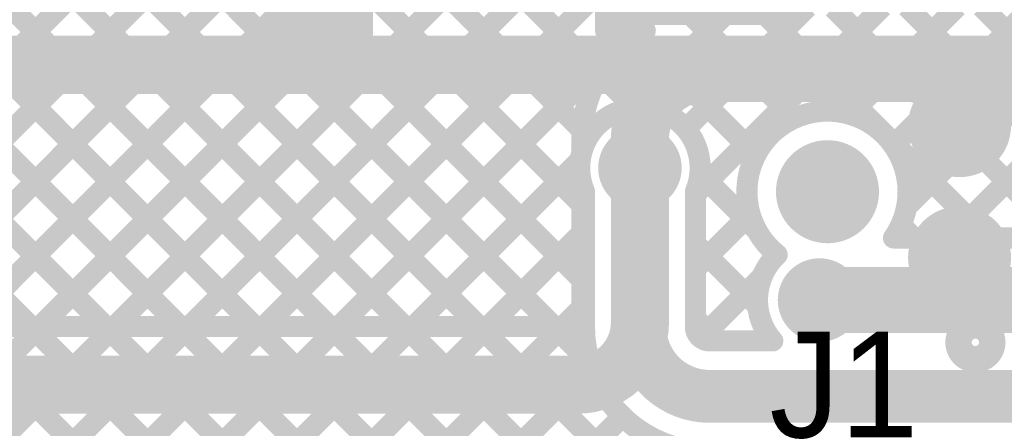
# Model space of a CAD drawing. Header units: millimetres. Extents: x 3.06 to 5.82, y 1.29 to 3.84.
# Tile 213 of 244: x 5.09 to 5.46, y 2.48 to 2.64. Entities that reach past the tile are written whole.
import ezdxf

# ---------------------------------------------------------------- set-up
doc = ezdxf.new("R2010")
doc.units = ezdxf.units.MM
doc.header["$MEASUREMENT"] = 0
for name, color, linetype in [('BottomLayer', 5, 'Continuous'), ('BottomSolder', 6, 'Continuous'), ('MultiLayer', 9, 'Continuous'), ('PadHoleLayer', 156, 'Continuous'), ('TopLayer', 1, 'Continuous'), ('TopOverlay', 2, 'Continuous'), ('TopPaste', 8, 'Continuous'), ('TopSolder', 216, 'Continuous'), ('ViaHoleLayer', 16, 'Continuous')]:
    doc.layers.add(name, color=color, linetype=linetype)

# ---------------------------------------------------------------- blocks, each defined once
blk = doc.blocks.new('RES_0805_69')
at = {"layer": 'TopLayer'}
for points in [[(-0.06, -0.025), (-0.02, -0.025), (-0.06, 0.025), (-0.02, 0.025)], [(0.02, -0.025), (0.06, -0.025), (0.02, 0.025), (0.06, 0.025)]]:
    blk.add_solid(points, dxfattribs=at)
at = {"layer": 'TopOverlay', "const_width": 0.00787}
for points in [[(-0.065, 0.03), (0.065, 0.03)], [(-0.065, 0.03), (-0.065, -0.03)], [(0.065, 0.03), (0.065, -0.03)], [(-0.065, -0.03), (0.065, -0.03)]]:
    blk.add_lwpolyline(points, dxfattribs=at)
at = {"layer": 'TopOverlay', "const_width": 0.00394}
for points in [[(-0.06697, 0.03, 1), (-0.06303, 0.03, 1)], [(-0.06697, 0.03, 1), (-0.06303, 0.03, 1)], [(0.06303, 0.03, 1), (0.06697, 0.03, 1)], [(0.06303, 0.03, 1), (0.06697, 0.03, 1)], [(-0.06697, -0.03, 1), (-0.06303, -0.03, 1)], [(-0.06697, -0.03, 1), (-0.06303, -0.03, 1)], [(0.06303, -0.03, 1), (0.06697, -0.03, 1)], [(0.06303, -0.03, 1), (0.06697, -0.03, 1)]]:
    blk.add_lwpolyline(points, format="xyb", close=True, dxfattribs=at)
at = {"layer": 'TopPaste'}
for points in [[(-0.06, -0.025), (-0.02, -0.025), (-0.06, 0.025), (-0.02, 0.025)], [(0.02, -0.025), (0.06, -0.025), (0.02, 0.025), (0.06, 0.025)]]:
    blk.add_solid(points, dxfattribs=at)
at = {"layer": 'TopSolder'}
for points in [[(-0.064, -0.029), (-0.016, -0.029), (-0.064, 0.029), (-0.016, 0.029)], [(0.016, -0.029), (0.064, -0.029), (0.016, 0.029), (0.064, 0.029)]]:
    blk.add_solid(points, dxfattribs=at)
blk = doc.blocks.new('TC2030_IDC_100')
at = {"layer": 'BottomSolder', "const_width": 0.004}
for points in [[(0.098, 0.04, 1), (0.102, 0.04, 1)], [(-0.102, 0, 1), (-0.098, 0, 1)], [(0.098, -0.04, 1), (0.102, -0.04, 1)]]:
    blk.add_lwpolyline(points, format="xyb", close=True, dxfattribs=at)
at = {"layer": 'PadHoleLayer', "const_width": 0.01951}
for points in [[(0.09025, 0.04, 1), (0.10975, 0.04, 1)], [(-0.10975, 0, 1), (-0.09025, 0, 1)], [(0.09025, -0.04, 1), (0.10975, -0.04, 1)]]:
    blk.add_lwpolyline(points, format="xyb", close=True, dxfattribs=at)
at = {"layer": 'TopLayer', "const_width": 0.01549}
for points in [[(-0.05775, 0.025, 1), (-0.04225, 0.025, 1)], [(-0.00775, 0.025, 1), (0.00775, 0.025, 1)], [(0.04225, 0.025, 1), (0.05775, 0.025, 1)], [(-0.05775, -0.025, 1), (-0.04225, -0.025, 1)], [(-0.05775, -0.025, 1), (-0.04225, -0.025, 1)], [(-0.00775, -0.025, 1), (0.00775, -0.025, 1)], [(0.04225, -0.025, 1), (0.05775, -0.025, 1)]]:
    blk.add_lwpolyline(points, format="xyb", close=True, dxfattribs=at)
at = {"layer": 'TopOverlay'}
for points, const_width in [([(-0.0376, -0.057, 1), (-0.0504, -0.057, 1)], 0.01), ([(-0.0529, -0.057, 1), (-0.0479, -0.057, 1)], 0.005), ([(-0.0401, -0.057, 1), (-0.0351, -0.057, 1)], 0.005)]:
    blk.add_lwpolyline(points, format="xyb", close=True, dxfattribs=dict(at, const_width=const_width))
at = {"layer": 'TopPaste', "const_width": 0.01549}
for points in [[(-0.05775, 0.025, 1), (-0.04225, 0.025, 1)], [(-0.00775, 0.025, 1), (0.00775, 0.025, 1)], [(0.04225, 0.025, 1), (0.05775, 0.025, 1)], [(-0.05775, -0.025, 1), (-0.04225, -0.025, 1)], [(-0.05775, -0.025, 1), (-0.04225, -0.025, 1)], [(-0.00775, -0.025, 1), (0.00775, -0.025, 1)], [(0.04225, -0.025, 1), (0.05775, -0.025, 1)]]:
    blk.add_lwpolyline(points, format="xyb", close=True, dxfattribs=at)
at = {"layer": 'TopSolder'}
for points, const_width in [([(-0.05975, 0.025, 1), (-0.04025, 0.025, 1)], 0.01949), ([(-0.00975, 0.025, 1), (0.00975, 0.025, 1)], 0.01949), ([(0.04025, 0.025, 1), (0.05975, 0.025, 1)], 0.01949), ([(0.098, 0.04, 1), (0.102, 0.04, 1)], 0.004), ([(-0.102, 0, 1), (-0.098, 0, 1)], 0.004), ([(-0.05975, -0.025, 1), (-0.04025, -0.025, 1)], 0.01949), ([(-0.05975, -0.025, 1), (-0.04025, -0.025, 1)], 0.01949), ([(-0.00975, -0.025, 1), (0.00975, -0.025, 1)], 0.01949), ([(0.04025, -0.025, 1), (0.05975, -0.025, 1)], 0.01949), ([(0.098, -0.04, 1), (0.102, -0.04, 1)], 0.004)]:
    blk.add_lwpolyline(points, format="xyb", close=True, dxfattribs=dict(at, const_width=const_width))

msp = doc.modelspace()

# ---------------------------------------------------------------- linework, layer by layer
at = {"layer": 'BottomLayer'}
for points, const_width in [([(5.11197, 2.86419), (5.37839, 2.59778)], 0.008), ([(5.13945, 2.865), (5.45195, 2.5525)], 0.008), ([(5.10678, 2.8411), (5.36389, 2.58399)], 0.008), ([(5.0956, 2.82399), (5.31788, 2.60171)], 0.008), ([(4.90254, 2.81907), (5.702, 2.01961)], 0.008), ([(5.07972, 2.81159), (5.30049, 2.59082)], 0.008), ([(5.199, 2.629), (5.199, 2.792)], 0.04), ([(4.88955, 2.80378), (5.702, 1.99132)], 0.008), ([(4.94371, 2.80618), (5.702, 2.04789)], 0.008), ([(4.97418, 2.804), (5.702, 2.07618)], 0.008), ([(5.00246, 2.804), (5.30093, 2.50553)], 0.008), ([(5.03074, 2.804), (5.299, 2.53574)], 0.008), ([(5.05845, 2.80458), (5.299, 2.56403)], 0.008), ([(4.87354, 2.7915), (5.702, 1.96304)], 0.008), ([(4.789, 2.32827), (5.248, 2.78727)], 0.008), ([(4.789, 2.29998), (5.2714, 2.78239)], 0.008), ([(4.85423, 2.78252), (5.702, 1.93475)], 0.008), ([(4.83062, 2.77785), (5.59647, 2.012)], 0.008), ([(4.81082, 2.76936), (5.56819, 2.012)], 0.008), ([(4.789, 2.18685), (5.35367, 2.75152)], 0.008), ([(4.789, 2.21513), (5.32539, 2.75152)], 0.008), ([(4.789, 2.2717), (5.26343, 2.74613)], 0.008), ([(4.789, 2.24341), (5.27927, 2.73368)], 0.008), ([(4.789, 2.15856), (5.355, 2.72456)], 0.008), ([(4.789, 2.13028), (5.35968, 2.70096)], 0.008), ([(4.789, 2.10199), (5.37281, 2.68581)], 0.008), ([(5.31689, 2.6016), (5.36812, 2.65282)], 0.008), ([(5.42096, 2.56425), (5.50134, 2.64463)], 0.008), ([(5.4375, 2.5525), (5.53001, 2.64501)], 0.008), ([(5.33737, 2.59379), (5.38345, 2.63987)], 0.008), ([(5.341, 2.56914), (5.41186, 2.64)], 0.008), ([(5.39316, 2.63957), (5.48023, 2.5525)], 0.008), ([(5.39946, 2.59931), (5.44014, 2.64)], 0.008), ([(5.41596, 2.58754), (5.46843, 2.64)], 0.008), ([(5.42102, 2.64), (5.50852, 2.5525)], 0.008), ([(5.4493, 2.64), (5.52303, 2.56627)], 0.008), ([(4.995, 2.618), (5.489, 2.618)], 0.022), ([(5.32, 2.51892), (5.32, 2.579)], 0.02), ([(4.789, 2.07371), (5.2974, 2.58211)], 0.008), ([(5.34271, 2.57688), (5.36423, 2.55537)], 0.008), ([(5.299, 2.51892), (5.299, 2.57009)], 0.008), ([(5.341, 2.51892), (5.341, 2.57009)], 0.008), ([(5.341, 2.54086), (5.36169, 2.56154)], 0.008), ([(5.41878, 2.55739), (5.42367, 2.5525)], 0.008), ([(4.79368, 2.0501), (5.299, 2.55542)], 0.008), ([(5.341, 2.55031), (5.36461, 2.5267)], 0.008), ([(5.41599, 2.5525), (5.50927, 2.5525)], 0.008), ([(5.34309, 2.51466), (5.3662, 2.53777)], 0.008), ([(5.388, 2.529), (5.519, 2.529)], 0.025), ([(4.80587, 2.03401), (5.299, 2.52714)], 0.008), ([(5.341, 2.52203), (5.34948, 2.51355)], 0.008), ([(5.34637, 2.51355), (5.37029, 2.51355)], 0.008), ([(4.82414, 2.024), (5.30213, 2.50199)], 0.008), ([(5.34637, 2.49255), (5.63283, 2.49255)], 0.02), ([(4.85043, 2.022), (5.31337, 2.48494)], 0.008)]:
    msp.add_lwpolyline(points, dxfattribs=dict(at, const_width=const_width))
for points, const_width in [([(5.189, 2.629, 1), (5.209, 2.629, 1)], 0.02), ([(5.31489, 2.6016, 1), (5.31889, 2.6016, 1)], 0.004), ([(5.31588, 2.60171, 1), (5.31988, 2.60171, 1)], 0.004), ([(5.37639, 2.59778, 1), (5.38039, 2.59778, 1)], 0.004), ([(5.39746, 2.59931, 1), (5.40146, 2.59931, 1)], 0.004), ([(5.29849, 2.59082, 1), (5.30249, 2.59082, 1)], 0.004), ([(5.33537, 2.59379, 1), (5.33937, 2.59379, 1)], 0.004), ([(5.31409, 2.579, 1), (5.32591, 2.579, 1)], 0.01181), ([(5.41396, 2.58754, 1), (5.41796, 2.58754, 1)], 0.004), ([(5.315, 2.579, 1), (5.325, 2.579, 1)], 0.01), ([(5.36189, 2.58399, 1), (5.36589, 2.58399, 1)], 0.004), ([(5.2954, 2.58211, 1), (5.2994, 2.58211, 1)], 0.004), ([(5.34071, 2.57688, 1), (5.34471, 2.57688, 1)], 0.004), ([(5.34081, 2.579, 1), (5.34481, 2.579, 1)], 0.004), ([(5.34081, 2.579, 1), (5.34481, 2.579, 1)], 0.004), ([(5.297, 2.57009, 1), (5.301, 2.57009, 1)], 0.004), ([(5.297, 2.57009, 1), (5.301, 2.57009, 1)], 0.004), ([(5.339, 2.57009, 1), (5.343, 2.57009, 1)], 0.004), ([(5.339, 2.57009, 1), (5.343, 2.57009, 1)], 0.004), ([(5.339, 2.56914, 1), (5.343, 2.56914, 1)], 0.004), ([(5.41951, 2.57, 1), (5.42351, 2.57, 1)], 0.004), ([(5.41951, 2.57, 1), (5.42351, 2.57, 1)], 0.004), ([(5.41896, 2.56425, 1), (5.42296, 2.56425, 1)], 0.004), ([(5.297, 2.56403, 1), (5.301, 2.56403, 1)], 0.004), ([(5.35969, 2.56154, 1), (5.36369, 2.56154, 1)], 0.004), ([(5.41678, 2.55739, 1), (5.42078, 2.55739, 1)], 0.004), ([(5.297, 2.55542, 1), (5.301, 2.55542, 1)], 0.004), ([(5.36223, 2.55537, 1), (5.36623, 2.55537, 1)], 0.004), ([(5.339, 2.55031, 1), (5.343, 2.55031, 1)], 0.004), ([(5.41399, 2.5525, 1), (5.41799, 2.5525, 1)], 0.004), ([(5.41399, 2.5525, 1), (5.41799, 2.5525, 1)], 0.004), ([(5.42167, 2.5525, 1), (5.42567, 2.5525, 1)], 0.004), ([(5.4355, 2.5525, 1), (5.4395, 2.5525, 1)], 0.004), ([(5.44995, 2.5525, 1), (5.45395, 2.5525, 1)], 0.004), ([(5.36995, 2.54617, 1), (5.37395, 2.54617, 1)], 0.004), ([(5.36995, 2.54617, 1), (5.37395, 2.54617, 1)], 0.004), ([(5.339, 2.54086, 1), (5.343, 2.54086, 1)], 0.004), ([(5.297, 2.53574, 1), (5.301, 2.53574, 1)], 0.004), ([(5.3642, 2.53777, 1), (5.3682, 2.53777, 1)], 0.004), ([(5.38175, 2.529, 1), (5.39425, 2.529, 1)], 0.0125), ([(5.38209, 2.529, 1), (5.39391, 2.529, 1)], 0.01181), ([(5.297, 2.52714, 1), (5.301, 2.52714, 1)], 0.004), ([(5.315, 2.51892, 1), (5.325, 2.51892, 1)], 0.01), ([(5.315, 2.51892, 1), (5.325, 2.51892, 1)], 0.01), ([(5.36261, 2.5267, 1), (5.36661, 2.5267, 1)], 0.004), ([(5.339, 2.52203, 1), (5.343, 2.52203, 1)], 0.004), ([(5.297, 2.51892, 1), (5.301, 2.51892, 1)], 0.004), ([(5.297, 2.51892, 1), (5.301, 2.51892, 1)], 0.004), ([(5.339, 2.51892, 1), (5.343, 2.51892, 1)], 0.004), ([(5.339, 2.51892, 1), (5.343, 2.51892, 1)], 0.004), ([(5.34109, 2.51466, 1), (5.34509, 2.51466, 1)], 0.004), ([(5.34437, 2.51355, 1), (5.34837, 2.51355, 1)], 0.004), ([(5.34437, 2.51355, 1), (5.34837, 2.51355, 1)], 0.004), ([(5.34748, 2.51355, 1), (5.35148, 2.51355, 1)], 0.004), ([(5.36829, 2.51355, 1), (5.37229, 2.51355, 1)], 0.004), ([(5.36829, 2.51355, 1), (5.37229, 2.51355, 1)], 0.004), ([(5.29893, 2.50553, 1), (5.30293, 2.50553, 1)], 0.004), ([(5.30013, 2.50199, 1), (5.30413, 2.50199, 1)], 0.004), ([(5.34137, 2.49255, 1), (5.35137, 2.49255, 1)], 0.01), ([(5.34137, 2.49255, 1), (5.35137, 2.49255, 1)], 0.01), ([(5.31137, 2.48494, 1), (5.31537, 2.48494, 1)], 0.004)]:
    msp.add_lwpolyline(points, format="xyb", close=True, dxfattribs=dict(at, const_width=const_width))
for points, const_width in [([(5.299, 2.57009, -1.223773), (5.34281, 2.579)], 0.008), ([(5.37195, 2.54617, -1.590548), (5.42151, 2.57)], 0.008), ([(5.34281, 2.579, -0.100628), (5.341, 2.57009)], 0.008), ([(5.42151, 2.57, -0.153929), (5.41599, 2.5525)], 0.008), ([(5.37029, 2.51355, -0.404248), (5.37195, 2.54617)], 0.008), ([(5.34637, 2.49255, -0.414214), (5.32, 2.51892)], 0.02), ([(5.34637, 2.47155, -0.414214), (5.299, 2.51892)], 0.008), ([(5.34637, 2.51355, -0.414214), (5.341, 2.51892)], 0.008)]:
    msp.add_lwpolyline(points, format="xyb", dxfattribs=dict(at, const_width=const_width))
at = {"layer": 'BottomSolder', "const_width": 0.01581}
for points in [[(5.31209, 2.579, 1), (5.32791, 2.579, 1)], [(5.38009, 2.529, 1), (5.39591, 2.529, 1)]]:
    msp.add_lwpolyline(points, format="xyb", close=True, dxfattribs=at)
at = {"layer": 'MultiLayer', "const_width": 0.01181}
for points in [[(5.31409, 2.579, 1), (5.32591, 2.579, 1)], [(5.38209, 2.529, 1), (5.39391, 2.529, 1)]]:
    msp.add_lwpolyline(points, format="xyb", close=True, dxfattribs=at)
at = {"layer": 'TopLayer'}
for points, const_width in [([(4.96966, 2.80852), (5.25918, 2.519)], 0.008), ([(4.86104, 2.804), (5.14604, 2.519)], 0.008), ([(4.88932, 2.804), (5.17432, 2.519)], 0.008), ([(4.91761, 2.804), (5.20261, 2.519)], 0.008), ([(4.94589, 2.804), (5.23089, 2.519)], 0.008), ([(4.8522, 2.78455), (5.11775, 2.519)], 0.008), ([(4.8401, 2.76837), (5.08947, 2.519)], 0.008), ([(4.97973, 2.519), (5.22899, 2.76826)], 0.008), ([(5.00802, 2.519), (5.25728, 2.76826)], 0.008), ([(5.0382, 2.76826), (5.28746, 2.519)], 0.008), ([(5.06648, 2.76826), (5.298, 2.53674)], 0.008), ([(5.09477, 2.76826), (5.298, 2.56503)], 0.008), ([(5.12305, 2.76826), (5.29811, 2.5932)], 0.008), ([(5.15134, 2.76826), (5.30497, 2.61463)], 0.008), ([(5.0363, 2.519), (5.26343, 2.74613)], 0.008), ([(5.06459, 2.519), (5.27511, 2.72952)], 0.008), ([(5.09287, 2.519), (5.295, 2.72113)], 0.008), ([(5.12115, 2.519), (5.31315, 2.711)], 0.008), ([(5.307, 2.631), (5.307, 2.693)], 0.008), ([(5.14944, 2.519), (5.307, 2.67656)], 0.008), ([(5.17772, 2.519), (5.307, 2.64828)], 0.008), ([(5.20601, 2.519), (5.31801, 2.631)], 0.008), ([(5.307, 2.631), (5.32202, 2.631)], 0.008), ([(5.345, 2.615), (5.421, 2.615)], 0.022), ([(5.32, 2.579), (5.32, 2.59)], 0.022), ([(5.298, 2.58503), (5.298, 2.59)], 0.008), ([(5.32, 2.52049), (5.32, 2.579)], 0.022), ([(5.23429, 2.519), (5.2974, 2.58211)], 0.008), ([(5.298, 2.52049), (5.298, 2.57297)], 0.008), ([(5.26258, 2.519), (5.298, 2.55442)], 0.008), ([(5.425, 2.529), (5.441, 2.545)], 0.022), ([(5.388, 2.529), (5.425, 2.529)], 0.022), ([(5.29086, 2.519), (5.298, 2.52614)], 0.008), ([(4.45325, 2.519), (5.29651, 2.519)], 0.008), ([(4.45325, 2.497), (5.29651, 2.497)], 0.022)]:
    msp.add_lwpolyline(points, dxfattribs=dict(at, const_width=const_width))
for points, const_width in [([(5.298, 2.59, -0.271374), (5.32202, 2.631)], 0.008), ([(5.32, 2.59, -0.414214), (5.345, 2.615)], 0.022), ([(5.421, 2.615, -0.414214), (5.441, 2.595)], 0.022), ([(5.298, 2.57297, -0.13453), (5.298, 2.58503)], 0.008), ([(5.32, 2.52049, -0.414214), (5.29651, 2.497)], 0.022), ([(5.491, 2.48494, -0.414214), (5.46806, 2.462)], 0.022)]:
    msp.add_lwpolyline(points, format="xyb", dxfattribs=dict(at, const_width=const_width))
for points, const_width in [([(5.305, 2.631, 1), (5.309, 2.631, 1)], 0.004), ([(5.305, 2.631, 1), (5.309, 2.631, 1)], 0.004), ([(5.31601, 2.631, 1), (5.32001, 2.631, 1)], 0.004), ([(5.32002, 2.631, 1), (5.32402, 2.631, 1)], 0.004), ([(5.32002, 2.631, 1), (5.32402, 2.631, 1)], 0.004), ([(5.3395, 2.615, 1), (5.3505, 2.615, 1)], 0.011), ([(5.3395, 2.615, 1), (5.3505, 2.615, 1)], 0.011), ([(5.4155, 2.615, 1), (5.4265, 2.615, 1)], 0.011), ([(5.4155, 2.615, 1), (5.4265, 2.615, 1)], 0.011), ([(5.30297, 2.61463, 1), (5.30697, 2.61463, 1)], 0.004), ([(5.4355, 2.595, 1), (5.4465, 2.595, 1)], 0.011), ([(5.3145, 2.59, 1), (5.3255, 2.59, 1)], 0.011), ([(5.3145, 2.59, 1), (5.3255, 2.59, 1)], 0.011), ([(5.29611, 2.5932, 1), (5.30011, 2.5932, 1)], 0.004), ([(5.296, 2.59, 1), (5.3, 2.59, 1)], 0.004), ([(5.296, 2.59, 1), (5.3, 2.59, 1)], 0.004), ([(5.31409, 2.579, 1), (5.32591, 2.579, 1)], 0.01181), ([(5.296, 2.58503, 1), (5.3, 2.58503, 1)], 0.004), ([(5.296, 2.58503, 1), (5.3, 2.58503, 1)], 0.004), ([(5.3145, 2.579, 1), (5.3255, 2.579, 1)], 0.011), ([(5.3145, 2.579, 1), (5.3255, 2.579, 1)], 0.011), ([(5.2954, 2.58211, 1), (5.2994, 2.58211, 1)], 0.004), ([(5.296, 2.57297, 1), (5.3, 2.57297, 1)], 0.004), ([(5.296, 2.57297, 1), (5.3, 2.57297, 1)], 0.004), ([(5.296, 2.56503, 1), (5.3, 2.56503, 1)], 0.004), ([(5.296, 2.55442, 1), (5.3, 2.55442, 1)], 0.004), ([(5.4355, 2.545, 1), (5.4465, 2.545, 1)], 0.011), ([(5.296, 2.53674, 1), (5.3, 2.53674, 1)], 0.004), ([(5.38209, 2.529, 1), (5.39391, 2.529, 1)], 0.01181), ([(5.3825, 2.529, 1), (5.3935, 2.529, 1)], 0.011), ([(5.4195, 2.529, 1), (5.4305, 2.529, 1)], 0.011), ([(5.4195, 2.529, 1), (5.4305, 2.529, 1)], 0.011), ([(5.3145, 2.52049, 1), (5.3255, 2.52049, 1)], 0.011), ([(5.3145, 2.52049, 1), (5.3255, 2.52049, 1)], 0.011), ([(5.296, 2.52614, 1), (5.3, 2.52614, 1)], 0.004), ([(5.296, 2.52049, 1), (5.3, 2.52049, 1)], 0.004), ([(5.08747, 2.519, 1), (5.09147, 2.519, 1)], 0.004), ([(5.09087, 2.519, 1), (5.09487, 2.519, 1)], 0.004), ([(5.11575, 2.519, 1), (5.11975, 2.519, 1)], 0.004), ([(5.11915, 2.519, 1), (5.12315, 2.519, 1)], 0.004), ([(5.14404, 2.519, 1), (5.14804, 2.519, 1)], 0.004), ([(5.14744, 2.519, 1), (5.15144, 2.519, 1)], 0.004), ([(5.17232, 2.519, 1), (5.17632, 2.519, 1)], 0.004), ([(5.17572, 2.519, 1), (5.17972, 2.519, 1)], 0.004), ([(5.20061, 2.519, 1), (5.20461, 2.519, 1)], 0.004), ([(5.20401, 2.519, 1), (5.20801, 2.519, 1)], 0.004), ([(5.22889, 2.519, 1), (5.23289, 2.519, 1)], 0.004), ([(5.23229, 2.519, 1), (5.23629, 2.519, 1)], 0.004), ([(5.25718, 2.519, 1), (5.26118, 2.519, 1)], 0.004), ([(5.26058, 2.519, 1), (5.26458, 2.519, 1)], 0.004), ([(5.28546, 2.519, 1), (5.28946, 2.519, 1)], 0.004), ([(5.28886, 2.519, 1), (5.29286, 2.519, 1)], 0.004), ([(5.29451, 2.519, 1), (5.29851, 2.519, 1)], 0.004), ([(5.29101, 2.497, 1), (5.30201, 2.497, 1)], 0.011), ([(5.29101, 2.497, 1), (5.30201, 2.497, 1)], 0.011)]:
    msp.add_lwpolyline(points, format="xyb", close=True, dxfattribs=dict(at, const_width=const_width))
at = {"layer": 'TopSolder', "const_width": 0.01581}
for points in [[(5.31209, 2.579, 1), (5.32791, 2.579, 1)], [(5.38009, 2.529, 1), (5.39591, 2.529, 1)]]:
    msp.add_lwpolyline(points, format="xyb", close=True, dxfattribs=at)
at = {"layer": 'ViaHoleLayer', "const_width": 0.00787}
for points in [[(5.31606, 2.579, 1), (5.32394, 2.579, 1)], [(5.38406, 2.529, 1), (5.39194, 2.529, 1)]]:
    msp.add_lwpolyline(points, format="xyb", close=True, dxfattribs=at)

# ---------------------------------------------------------------- block references
at = {"rotation": 90}
msp.add_blockref('RES_0805_69', (5.343, 2.702), dxfattribs=at)
msp.add_blockref('TC2030_IDC_100', (5.491, 2.57))

# ---------------------------------------------------------------- texts
at = {"layer": 'TopOverlay'}
msp.add_text('J1', height=0.04, dxfattribs=at).set_placement((5.369, 2.477))

doc.saveas('drawing.dxf')
